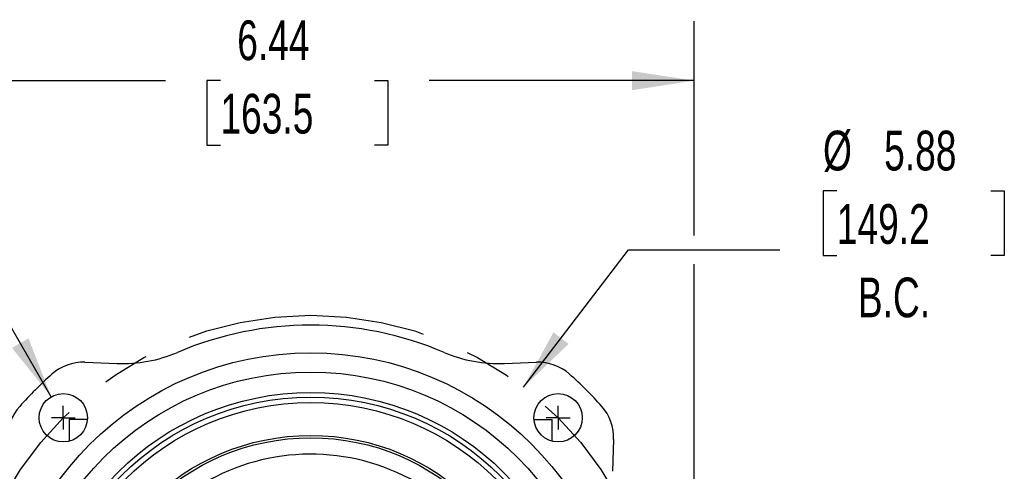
# Model space of a CAD drawing. Header units: inches. Extents: x 1 to 43, y 1 to 33.
# Tile 6 of 12: x 24.4 to 32.6, y 14.4 to 18.1. Entities that reach past the tile are written whole.
import ezdxf

# ---------------------------------------------------------------- set-up
doc = ezdxf.new("R2010")
doc.units = ezdxf.units.IN
doc.header["$LTSCALE"] = 4
doc.header["$MEASUREMENT"] = 0
doc.linetypes.add('CENTERX2', pattern=[0.8, 0.5, -0.1, 0.1, -0.1])
doc.layers.add('CENTER', color=40, linetype='CENTERX2')
doc.layers.add('DIMENSIONS', color=140, linetype='Continuous', lineweight=25)
doc.styles.add('SLDTEXTSTYLE0', font='TXT', dxfattribs={"width": 0.7})
doc.dimstyles.new('SLDDIMSTYLE0', dxfattribs={"dimtxt": 0.339844, "dimasz": 0.52, "dimexe": 0, "dimexo": 0.0625, "dimgap": 0.084961, "dimtad": 0, "dimtih": 1, "dimtoh": 1, "dimrnd": 1e-09, "dimzin": 12, "dimdsep": 46, "dimtxsty": 'SLDTEXTSTYLE0', "dimsah": 1, "dimcen": 0.09, "dimadec": 0, "dimazin": 3, "dimtfac": 1, "dimtofl": 0, "dimtmove": 0, "dimatfit": 3, "dimfxl": 0, "dimfrac": 2, "dimtolj": 1, "dimtzin": 12, "dimarcsym": 0})
doc.dimstyles.new('SLDDIMSTYLE7', dxfattribs={"dimtxt": 0.339844, "dimasz": 0.52, "dimexe": 0, "dimexo": 0.0625, "dimgap": 0.084961, "dimtad": 0, "dimtih": 1, "dimtoh": 1, "dimrnd": 1e-09, "dimzin": 12, "dimdsep": 46, "dimtxsty": 'SLDTEXTSTYLE0', "dimsah": 1, "dimcen": 0, "dimadec": 0, "dimazin": 3, "dimtfac": 1, "dimtofl": 0, "dimtmove": 0, "dimatfit": 3, "dimfxl": 0, "dimfrac": 2, "dimtolj": 1, "dimtzin": 12, "dimarcsym": 0})
doc.dimstyles.new('SLDDIMSTYLE9', dxfattribs={"dimtxt": 0.339844, "dimasz": 0.52, "dimexe": 0, "dimexo": 0.0625, "dimgap": 0.084961, "dimtad": 0, "dimtih": 1, "dimtoh": 1, "dimrnd": 1e-09, "dimdsep": 46, "dimtxsty": 'SLDTEXTSTYLE0', "dimsah": 1, "dimcen": 0, "dimadec": 0, "dimazin": 2, "dimtfac": 1, "dimtofl": 0, "dimtmove": 0, "dimatfit": 3, "dimfxl": 0, "dimfrac": 2, "dimtolj": 1, "dimtzin": 12, "dimarcsym": 0})

# ---------------------------------------------------------------- blocks, each defined once
blk = doc.blocks.new('_D_11')
at = {"layer": 'DIMENSIONS'}
for p, q in [((31.2165, 16.7085), (31.1024, 16.7085)), ((31.1024, 16.7085), (31.1024, 16.1684)), ((32.5091, 16.7085), (32.6232, 16.7085)), ((32.6232, 16.7085), (32.6232, 16.1684)), ((28.5857, 15.0609), (29.469, 16.215)), ((29.469, 16.215), (30.7383, 16.215)), ((31.1024, 16.1684), (31.2165, 16.1684)), ((32.6232, 16.1684), (32.5091, 16.1684))]:
    blk.add_line(p, q, dxfattribs=at)
blk.add_solid([(28.5857, 15.0609), (28.9653, 15.4252), (28.8382, 15.5225)], dxfattribs=at)
at = {"layer": 'DIMENSIONS', "char_height": 0.33333, "attachment_point": 1, "style": 'SLDTEXTSTYLE0'}
for s, insert in [('%%c', (31.1013, 17.2143)), ('5.88', (31.6144, 17.2143)), ('149.2', (31.2165, 16.5981)), ('B.C.', (31.3934, 15.9819))]:
    blk.add_mtext(s, dxfattribs=dict(at, insert=insert))
blk = doc.blocks.new('_D_13')
at = {"layer": 'DIMENSIONS'}
for p, q in [((23.5818, 16.6398), (23.5818, 18.1343)), ((30.0189, 16.335), (30.0189, 18.1343)), ((23.5818, 17.6343), (25.5815, 17.6343)), ((26.042, 17.6343), (25.9279, 17.6343)), ((25.9279, 17.6343), (25.9279, 17.0942)), ((27.3346, 17.6343), (27.4487, 17.6343)), ((27.4487, 17.6343), (27.4487, 17.0942)), ((30.0189, 17.6343), (27.7952, 17.6343)), ((25.9279, 17.0942), (26.042, 17.0942)), ((27.4487, 17.0942), (27.3346, 17.0942)), ((23.5818, 11.4588), (23.5818, 16.3998)), ((30.0189, 12.8483), (30.0189, 16.095)), ((30.0189, 11.4588), (30.0189, 12.6083))]:
    blk.add_line(p, q, dxfattribs=at)
for points in [[(23.5818, 17.6343), (24.1018, 17.5543), (24.1018, 17.7143)], [(30.0189, 17.6343), (29.4989, 17.7143), (29.4989, 17.5543)]]:
    blk.add_solid(points, dxfattribs=at)
at = {"layer": 'DIMENSIONS', "char_height": 0.33333, "attachment_point": 1, "style": 'SLDTEXTSTYLE0'}
for s, insert in [('6.44', (26.1834, 18.14)), ('163.5', (26.042, 17.5238))]:
    blk.add_mtext(s, dxfattribs=dict(at, insert=insert))
blk = doc.blocks.new('_D_16')
at = {"layer": 'DIMENSIONS'}
for p, q in [((21.342, 17.0133), (21.2279, 17.0133)), ((21.2279, 17.0133), (21.2279, 16.4732)), ((22.3519, 17.0133), (22.466, 17.0133)), ((22.466, 17.0133), (22.466, 16.4732)), ((21.2279, 16.4732), (21.342, 16.4732)), ((22.466, 16.4732), (22.3519, 16.4732)), ((23.7334, 16.5198), (22.8584, 16.5198)), ((24.6218, 14.981), (23.7334, 16.5198))]:
    blk.add_line(p, q, dxfattribs=at)
blk.add_solid([(24.6218, 14.981), (24.4311, 15.4713), (24.2926, 15.3913)], dxfattribs=at)
at = {"layer": 'DIMENSIONS', "char_height": 0.33333, "attachment_point": 1, "style": 'SLDTEXTSTYLE0'}
for s, insert in [('%%c', (21.0854, 17.5191)), ('0.41', (21.5985, 17.5191)), ('10.3', (21.342, 16.9029)), ('X4', (21.5534, 16.2867))]:
    blk.add_mtext(s, dxfattribs=dict(at, insert=insert))
blk = doc.blocks.new('SW_CENTERMARKSYMBOL_10')
at = {"layer": 'CENTER', "color": 0}
for q in [(0, 0.1), (-0.1, 0), (0, -0.1), (0.1, 0)]:
    blk.add_line((0, 0), q, dxfattribs=at)
blk = doc.blocks.new('SW_CENTERMARKSYMBOL_13')
at = {"layer": 'CENTER', "color": 0}
for q in [(0, 0.1), (-0.1, 0), (0, -0.1), (0.1, 0)]:
    blk.add_line((0, 0), q, dxfattribs=at)

msp = doc.modelspace()

# ---------------------------------------------------------------- linework, layer by layer
for p, q in [((24.9044314, 15.2708271), (25.17265, 15.2604494)), ((28.4280428, 15.2604494), (28.6962614, 15.2708271)), ((24.7727874, 14.7902791), (24.7727874, 14.6087936)), ((24.9254117, 14.7902791), (24.7727874, 14.7902791)), ((28.6752811, 14.7902791), (28.8279055, 14.7902791)), ((28.8279055, 14.6087936), (28.8279055, 14.7902791)), ((29.3429022, 14.6241863), (29.3325245, 14.3559676))]:
    msp.add_line(p, q)
for centre, radius in [((26.8003464, 12.7282713), 2.6220472), ((26.8003464, 12.7282713), 2.4606299), ((26.8003464, 12.7282713), 2.2893701), ((24.7232202, 14.8053974), 0.2027559), ((26.8003464, 12.7282713), 2.25), ((28.8774726, 14.8053974), 0.2027559), ((26.8003464, 12.7282713), 2.2047244), ((26.8003464, 12.7282713), 1.9291339), ((26.8003464, 12.7282713), 1.9094488)]:
    msp.add_circle(centre, radius)
for centre, radius, start, end in [((26.8003464, 12.7282713), 2.8543307, 66.91879976, 113.08120024), ((25.2183143, 16.4406686), 1.1811024, 267.78425729, 293.08120024), ((28.3823786, 16.4406686), 1.1811024, 246.91879976, 272.21574271), ((24.88921, 14.8774207), 0.3937008, 87.78425729, 131.6451741), ((28.7114828, 14.8774207), 0.3937008, 48.3548259, 92.21574271), ((26.8003464, 12.7282713), 3.269685, 131.6451741, 138.3548259), ((26.8003464, 12.7282713), 3.269685, 41.6451741, 48.3548259), ((24.651197, 14.6394077), 0.3937008, 138.3548259, 182.21574271), ((28.9494958, 14.6394077), 0.3937008, 357.78425729, 41.6451741), ((26.8003464, 12.7282713), 1.7716535, 60.18311404, 120.57235079)]:
    msp.add_arc(centre, radius, start, end)
at = {"layer": 'CENTER'}
msp.add_circle((26.8003464, 12.7282713), 2.9375, dxfattribs=at)

# ---------------------------------------------------------------- block references
for name, p in [('SW_CENTERMARKSYMBOL_10', (24.7232202, 14.8053974)), ('SW_CENTERMARKSYMBOL_13', (28.8774726, 14.8053974))]:
    msp.add_blockref(name, p, dxfattribs=at)

# ---------------------------------------------------------------- dimensions: what is measured, and where the dimension line sits
at = {"layer": 'DIMENSIONS'}
dim = msp.add_linear_dim(base=(30.0188503, 17.6342752), p1=(23.5818425, 11.2587831), p2=(30.0188503, 11.2587831), angle=0, dimstyle='SLDDIMSTYLE0', dxfattribs=at)
dim.commit()
dim.dimension.update_dxf_attribs({"geometry": '_D_13', "text_midpoint": (26.6883309, 17.6342752), "dimtype": 160})
for p1, p2, text, dimstyle, picture, middle in [((24.8245982, 14.6298057), (24.6218423, 14.9809892), '<>\\PX4', 'SLDDIMSTYLE9', '_D_16', (21.8469232, 16.7432383)), ((25.014969, 10.3956046), (28.5857238, 15.0609379), '<>\\PB.C.', 'SLDDIMSTYLE7', '_D_11', (31.8628004, 16.4384715))]:
    dim = msp.add_diameter_dim_2p(p1=p1, p2=p2, text=text, dimstyle=dimstyle, dxfattribs=at)
    dim.commit()
    dim.dimension.update_dxf_attribs({"geometry": picture, "text_midpoint": middle, "dimtype": 163})

doc.saveas('drawing.dxf')
